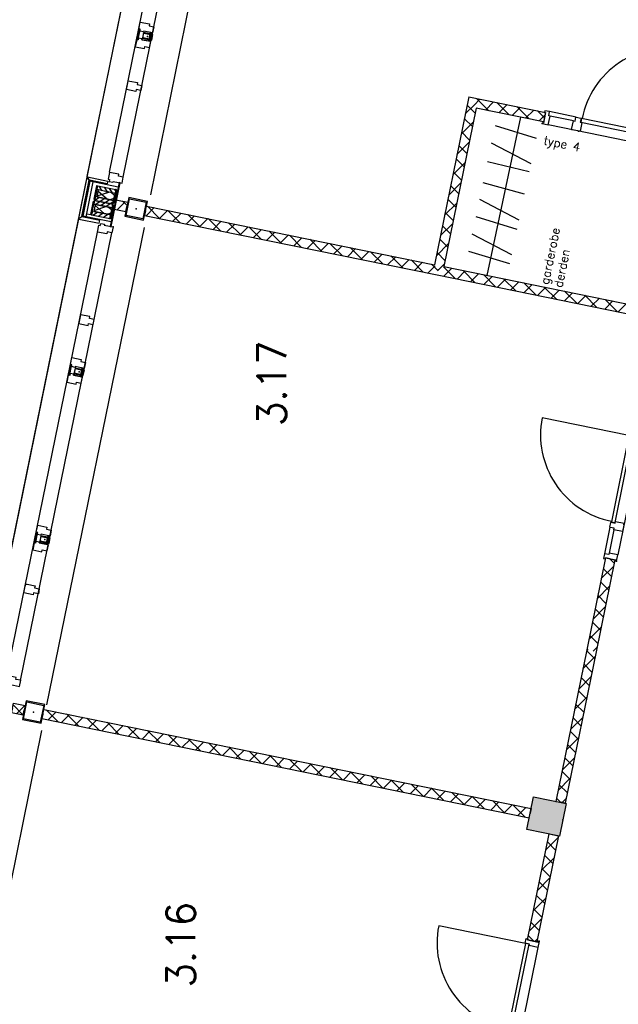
# Model space of a CAD drawing. Extents: x -161991 to 132574, y -998 to 324384.
# Tile 34 of 50: x 29278 to 35569, y 79985 to 90338. Entities that reach past the tile are written whole.
import ezdxf

# ---------------------------------------------------------------- set-up
doc = ezdxf.new("R2010")
doc.units = 0
doc.header["$LTSCALE"] = 50
doc.header["$MEASUREMENT"] = 0
doc.header["$PDSIZE"] = -1
doc.layers.get('0').update_dxf_attribs({"linetype": 'CONTINUOUS'})
for name, color, linetype in [('_INTERIEUR', 7, 'CONTINUOUS'), ('A--01A1_ACEER', 1, 'CONTINUOUS'), ('A--A21--_F-23-', 10, 'CONTINUOUS'), ('A--A22--_F123-', 9, 'CONTINUOUS'), ('A--A25--_F-2--', 9, 'CONTINUOUS'), ('A--A28--_F-2--', 7, 'CONTINUOUS'), ('A--A28--_F12--', 7, 'CONTINUOUS'), ('A--A42--_F-23-', 9, 'CONTINUOUS'), ('A--L21--', 3, 'CONTINUOUS'), ('A--L21A2_BUITENWAND', 2, 'CONTINUOUS'), ('A--L21D2_BUITENWAND', 2, 'CONTINUOUS'), ('A--L22--_F-2--', 7, 'CONTINUOUS'), ('A--L22A2_BINNENWAND', 2, 'CONTINUOUS'), ('A--L25--', 7, 'CONTINUOUS'), ('A--L25--_F-23-', 7, 'CONTINUOUS'), ('A--L28--', 7, 'CONTINUOUS'), ('A--L28--_F-2--', 7, 'CONTINUOUS'), ('A--L28--_F12--', 7, 'CONTINUOUS'), ('A--L31--', 2, 'CONTINUOUS'), ('A--L31A1_BUITENKOZIJN', 1, 'CONTINUOUS'), ('A--L32--', 7, 'CONTINUOUS'), ('A--L32--_F123-', 1, 'CONTINUOUS'), ('A--L32--_F123-DRAAIR', 7, 'CONTINUOUS'), ('A--L42--', 7, 'CONTINUOUS'), ('A--L42--_F-23-', 7, 'CONTINUOUS'), ('A--T$1A-_F123NR', 4, 'CONTINUOUS'), ('TEKST_KOZIJNMERK', 2, 'CONTINUOUS'), ('X--LR---_CP', 7, 'CONTINUOUS')]:
    doc.layers.add(name, color=color, linetype=linetype)
doc.layers.add('bruto vloeroppervlak', color=3, linetype='CONTINUOUS', plot=False)
doc.styles.add('ALFA-0_25', font='ROMANS')
doc.styles.add('HIEMSTRA', font='romans.shx')
pattern_1 = [(45, (-34035.8, -89467.02), (-84.85281, 84.85281), []), (135, (-34035.8, -89467.02), (-84.85281, -84.85281), [])]
pattern_2 = [(45, (0, 0), (-84.85, 84.85), []), (135, (0, 0), (-84.85, -84.85), [])]
pattern_3 = [(45, (0, 0), (-28.284, 28.284), [])]

# ---------------------------------------------------------------- blocks, each defined once
blk = doc.blocks.new('*U44')
at = {"layer": 'A--A22--_F123-', "linetype": 'Continuous'}
h = blk.add_hatch(dxfattribs=at)
h.set_pattern_fill('ALFAKRS', color=256, scale=120, style=0)
h.set_pattern_definition([(45, (-29522.37, -83037.94), (-84.85281, 84.85281), []), (135, (-29522.37, -83037.94), (-84.85281, -84.85281), [])])
h.paths.add_polyline_path([(0, 0), (10, 49), (5130, -994), (5120, -1043), (5110, -1092), (-10, -49)])
at = {"layer": 'A--L22--_F-2--', "color": 2, "linetype": 'Continuous'}
for points in [[(0, 0), (-10, -49), (5110, -1092), (5120, -1043)], [(0, 0), (10, 49), (5130, -994), (5120, -1043)]]:
    blk.add_lwpolyline(points, dxfattribs=at)
blk = doc.blocks.new('*U45')
at = {"layer": 'A--A22--_F123-'}
h = blk.add_hatch(dxfattribs=at)
h.set_pattern_fill('ALFAKRS', color=256, scale=120, style=0, pattern_type=2)
h.set_pattern_definition([(45, (-34891.59, -81766.18), (-84.85281, 84.85281), []), (135, (-34891.59, -81766.18), (-84.85281, -84.85281), [])])
h.paths.add_polyline_path([(0, 0), (49, -10), (-178, -1124), (-227, -1114), (-276, -1104), (-49, 10)])
at = {"layer": 'A--L22--_F-2--', "color": 2, "linetype": 'Continuous'}
for points in [[(-227, -1114), (-276, -1104), (-49, 10), (0, 0)], [(0, 0), (49, -10), (-178, -1124), (-227, -1114)]]:
    blk.add_lwpolyline(points, dxfattribs=at)
blk = doc.blocks.new('*U41')
at = {"layer": 'A--A22--_F123-'}
h = blk.add_hatch(dxfattribs=at)
h.set_pattern_fill('ALFAKRS', color=256, scale=120, style=0)
h.set_pattern_definition([(45, (-33676.51, -87703.24), (-84.85281, 84.85281), []), (135, (-33676.51, -87703.24), (-84.85281, -84.85281), [])])
h.paths.add_polyline_path([(0, 0), (59, 39), (2387, -435), (2328, -474), (2269, -513), (-10, -49)])
at = {"layer": 'A--L22--_F-2--', "color": 2, "linetype": 'Continuous'}
for points in [[(59, 39), (59, 39), (2387, -435), (2387, -435)], [(-10, -49), (-10, -49), (2269, -513), (2269, -513)]]:
    blk.add_lwpolyline(points, dxfattribs=at)
blk = doc.blocks.new('*U43')
at = {"layer": 'A--A22--_F123-'}
h = blk.add_hatch(dxfattribs=at)
h.set_pattern_fill('ALFAKRS', color=256, scale=120, style=0)
h.set_pattern_definition([(45, (-35483.22, -84670.59), (-84.85281, 84.85281), []), (135, (-35483.22, -84670.59), (-84.85281, -84.85281), [])])
h.paths.add_polyline_path([(0, 0), (49, -10), (-148, -979), (-197, -969), (-246, -959), (-49, 10)])
at = {"layer": 'A--L22--_F-2--', "color": 2, "linetype": 'Continuous'}
for points in [[(0, 0), (-49, 10), (-246, -959), (-246, -959)], [(0, 0), (49, -10), (-148, -979), (-148, -979)]]:
    blk.add_lwpolyline(points, dxfattribs=at)
blk = doc.blocks.new('*U55')
at = {"layer": 'A--A22--_F123-'}
h = blk.add_hatch(dxfattribs=at)
h.set_pattern_fill('ALFAKRS', color=256, scale=120, style=0, pattern_type=2)
h.set_pattern_definition(pattern_1)
h.paths.add_polyline_path([(0, 0), (-39, 59), (768, -105), (758, -154), (748, -203), (39, -59)])
at = {"layer": 'A--L22--_F-2--', "color": 2, "linetype": 'Continuous'}
for points in [[(-39, 59), (-39, 59), (768, -105), (758, -154)], [(758, -154), (748, -203), (39, -59), (39, -59)]]:
    blk.add_lwpolyline(points, dxfattribs=at)
blk = doc.blocks.new('*U59')
at = {"layer": 'A--A22--_F123-', "linetype": 'Continuous'}
h = blk.add_hatch(dxfattribs=at)
h.set_pattern_fill('ALFAKRS', color=256, scale=120, style=0)
h.set_pattern_definition([(45, (-30600.34, -88329.86), (-84.85281, 84.85281), []), (135, (-30600.34, -88329.86), (-84.85281, -84.85281), [])])
h.paths.add_polyline_path([(0, 0), (10, 49), (3037, -568), (3076, -627), (3066, -676), (-10, -49)])
at = {"layer": 'A--L22--_F-2--', "color": 2, "linetype": 'Continuous'}
for points in [[(0, 0), (-10, -49), (3066, -676), (3066, -676)], [(0, 0), (10, 49), (3037, -568), (3037, -568)]]:
    blk.add_lwpolyline(points, dxfattribs=at)
blk = doc.blocks.new('*U69')
at = {"layer": 'A--A22--_F123-'}
h = blk.add_hatch(dxfattribs=at)
h.set_pattern_fill('ALFAKRS', color=256, scale=120, style=0)
h.set_pattern_definition([(45, (-35285.81, -83701.49), (-84.85281, 84.85281), []), (135, (-35285.81, -83701.49), (-84.85281, -84.85281), [])])
h.paths.add_polyline_path([(0, 0), (49, -10), (-275, -1602), (-324, -1592), (-373, -1582), (-49, 10)])
at = {"layer": 'A--L22--_F-2--', "color": 2, "linetype": 'Continuous'}
for points in [[(-49, 10), (-49, 10), (-373, -1582), (-324, -1592)], [(49, -10), (49, -10), (-275, -1602), (-324, -1592)]]:
    blk.add_lwpolyline(points, dxfattribs=at)
blk = doc.blocks.new('*U103')
at = {"layer": 'A--A22--_F123-'}
h = blk.add_hatch(dxfattribs=at)
h.set_pattern_fill('ALFAKRS', color=256, scale=120, style=0)
h.set_pattern_definition(pattern_1)
h.paths.add_polyline_path([(0, 0), (39, -59), (-300, -1725), (-359, -1764), (-398, -1705), (-39, 59)])
at = {"layer": 'A--L22--_F-2--', "color": 2, "linetype": 'Continuous'}
for points in [[(-39, 59), (-39, 59), (-398, -1705), (-398, -1705)], [(39, -59), (39, -59), (-300, -1725), (-300, -1725)]]:
    blk.add_lwpolyline(points, dxfattribs=at)
blk = doc.blocks.new('Q020593-')
at = {"layer": 'A--A28--_F-2--', "color": 3, "linetype": 'Continuous'}
for points in [[(-90, 90), (-100, -100), (-100, 100)], [(-90, 90), (-100, 100), (100, 100)], [(-90, 90), (-90, -90), (-100, -100)], [(100, 100), (90, 90), (-90, 90)], [(100, 100), (100, -100), (90, 90)], [(100, -100), (90, -90), (90, 90)], [(100, -100), (-100, -100), (-90, -90)], [(100, -100), (-90, -90), (90, -90)]]:
    blk.add_solid(points, dxfattribs=at)
at = {"layer": 'A--L28--_F-2--', "color": 3, "linetype": 'Continuous'}
blk.add_lwpolyline([(-100, -100), (-90, -90), (-90, 90), (90, 90), (90, -90), (-90, -90), (-100, -100), (100, -100), (100, 100), (-100, 100)], close=True, dxfattribs=at)
at = {"layer": 'X--LR---_CP', "color": 4, "linetype": 'Continuous'}
for p in [(-100, 0), (0, 0), (100, 0)]:
    blk.add_point(p, dxfattribs=at)
blk = doc.blocks.new('Q020437-')
at = {"layer": 'A--A28--_F12--', "color": 8}
for points in [[(-175, -175), (-175, 175), (175, 175)], [(-175, -175), (175, 175), (175, -175)]]:
    blk.add_solid(points, dxfattribs=at)
at = {"layer": 'A--L28--_F12--', "color": 3, "linetype": 'Continuous'}
blk.add_lwpolyline([(-175, -175), (-175, 175), (175, 175), (175, -175)], close=True, dxfattribs=at)
at = {"layer": 'X--LR---_CP'}
for p in [(-175, 0), (-175, 0), (175, 0)]:
    blk.add_point(p, dxfattribs=at)
blk = doc.blocks.new('MERK_A3')
at = {"layer": 'A--01A1_ACEER'}
blk.add_line((227, 1598), (297, 1584), dxfattribs=at)
at = {"layer": 'A--L31--', "color": 2, "linetype": 'Continuous'}
for p, q in [((518, 3281), (537, 3373)), ((548, 3370), (530, 3278)), ((537, 3373), (548, 3370)), ((586, 3362), (656, 3347)), ((638, 3257), (656, 3347)), ((671, 3344), (652, 3254)), ((656, 3347), (671, 3344)), ((530, 3278), (518, 3281)), ((652, 3254), (638, 3257)), ((159, 1517), (177, 1609)), ((189, 1607), (170, 1514)), ((177, 1609), (189, 1607)), ((278, 1493), (297, 1584)), ((311, 1581), (293, 1490)), ((297, 1584), (311, 1581)), ((170, 1514), (159, 1517)), ((293, 1490), (278, 1493))]:
    blk.add_line(p, q, dxfattribs=at)
for points in [[(984, 4832), (971, 4768), (921, 4778), (917, 4758), (820, 4778), (835, 4849), (849, 4846), (854, 4868), (892, 4860), (890, 4851)], [(775, 3806), (786, 3857), (736, 3868), (740, 3888), (643, 3908), (628, 3837), (624, 3815), (639, 3812), (721, 3795), (725, 3816)], [(551, 3457), (648, 3437), (643, 3416), (693, 3406), (681, 3342), (586, 3362), (585, 3353), (546, 3361), (550, 3380), (536, 3383)], [(498, 3198), (595, 3178), (599, 3199), (649, 3189), (662, 3252), (568, 3271), (570, 3280), (532, 3288), (528, 3268), (513, 3271)], [(191, 1693), (288, 1673), (284, 1653), (334, 1642), (321, 1579), (227, 1598), (225, 1589), (187, 1597), (191, 1616), (176, 1619)], [(139, 1434), (236, 1414), (240, 1435), (290, 1425), (303, 1488), (209, 1508), (211, 1516), (172, 1524), (168, 1505), (154, 1508)], [(209, 1026), (198, 975), (148, 985), (144, 964), (47, 984), (62, 1055), (66, 1077), (81, 1074), (163, 1057), (159, 1037)], [(0, 0), (13, 64), (-37, 74), (-33, 94), (-130, 114), (-144, 43), (-130, 40), (-134, 18), (-96, 10), (-94, 19)]]:
    blk.add_lwpolyline(points, close=True, dxfattribs=at)
at = {"layer": 'A--L31A1_BUITENKOZIJN'}
for p, q in [((819, 4778), (-130, 114)), ((970, 4769), (13, 64))]:
    blk.add_line(p, q, dxfattribs=at)
at = {"layer": 'X--LR---_CP', "linetype": 'Continuous'}
blk.add_point((0, 0), dxfattribs=at)
blk = doc.blocks.new('*U405')
at = {"layer": 'A--A22--_F123-'}
h = blk.add_hatch(dxfattribs=at)
h.set_pattern_fill('ALFAKRS', color=256, scale=120, style=0, pattern_type=2)
h.set_pattern_definition(pattern_2)
h.paths.add_polyline_path([(0, 0), (10, 49), (134, 24), (124, -25), (114, -74), (-10, -49)])
at = {"layer": 'A--L22--_F-2--', "color": 2, "linetype": 'Continuous'}
for points in [[(0, 0), (-10, -49), (114, -74), (124, -25)], [(0, 0), (10, 49), (134, 24), (124, -25)]]:
    blk.add_lwpolyline(points, dxfattribs=at)
blk = doc.blocks.new('*U410')
at = {"layer": 'A--A22--_F123-'}
h = blk.add_hatch(dxfattribs=at)
h.set_pattern_fill('ALFAKRS', color=256, scale=120, style=0, pattern_type=2)
h.set_pattern_definition(pattern_2)
h.paths.add_polyline_path([(0, 0), (10, 49), (134, 24), (124, -25), (114, -74), (-10, -49)])
at = {"layer": 'A--L22--_F-2--', "color": 2, "linetype": 'Continuous'}
for points in [[(0, 0), (-10, -49), (114, -74), (124, -25)], [(0, 0), (10, 49), (134, 24), (124, -25)]]:
    blk.add_lwpolyline(points, dxfattribs=at)
blk = doc.blocks.new('NH40_196')
at = {"layer": 'A--A25--_F-2--'}
h = blk.add_hatch(dxfattribs=at)
h.set_pattern_fill('ALFALINE', color=256, scale=40, style=0, pattern_type=2)
h.set_pattern_definition([(45, (-6, 0), (-28.284, 28.284), [])])
h.paths.add_polyline_path([(0, 0), (0, 196), (40, 196), (40, 0)])
at = {"layer": 'A--L25--_F-23-', "color": 2, "linetype": 'Continuous'}
blk.add_lwpolyline([(0, 0), (0, 196), (40, 196), (40, 0)], close=True, dxfattribs=at)
at = {"layer": 'X--LR---_CP'}
for p in [(0, 0), (0, 0), (40, 0)]:
    blk.add_point(p, dxfattribs=at)
blk = doc.blocks.new('*U411')
at = {"layer": 'A--A42--_F-23-'}
h = blk.add_hatch(dxfattribs=at)
h.set_pattern_fill('ALFALINE', color=256, scale=40, style=0, pattern_type=2)
h.set_pattern_definition(pattern_3)
h.paths.add_polyline_path([(0, 0), (5, -1), (-24, -143), (-29, -142), (-34, -141), (-5, 1)])
at = {"layer": 'A--L42--_F-23-', "color": 2, "linetype": 'Continuous'}
for points in [[(0, 0), (-5, 1), (-34, -141), (-29, -142)], [(0, 0), (5, -1), (-24, -143), (-29, -142)]]:
    blk.add_lwpolyline(points, dxfattribs=at)
blk = doc.blocks.new('*U412')
at = {"layer": 'A--A42--_F-23-'}
h = blk.add_hatch(dxfattribs=at)
h.set_pattern_fill('ALFALINE', color=256, scale=40, style=0, pattern_type=2)
h.set_pattern_definition(pattern_3)
h.paths.add_polyline_path([(0, 0), (5, -1), (-24, -143), (-29, -142), (-34, -141), (-5, 1)])
at = {"layer": 'A--L42--_F-23-', "color": 2, "linetype": 'Continuous'}
for points in [[(0, 0), (-5, 1), (-34, -141), (-29, -142)], [(0, 0), (5, -1), (-24, -143), (-29, -142)]]:
    blk.add_lwpolyline(points, dxfattribs=at)
blk = doc.blocks.new('*U413')
at = {"layer": 'A--A42--_F-23-'}
h = blk.add_hatch(dxfattribs=at)
h.set_pattern_fill('ALFALINE', color=256, scale=40, style=0, pattern_type=2)
h.set_pattern_definition(pattern_3)
h.paths.add_polyline_path([(0, 0), (-5, 1), (24, 143), (29, 142), (34, 141), (5, -1)])
at = {"layer": 'A--L42--_F-23-', "color": 2, "linetype": 'Continuous'}
for points in [[(0, 0), (-5, 1), (24, 143), (29, 142)], [(0, 0), (5, -1), (34, 141), (29, 142)]]:
    blk.add_lwpolyline(points, dxfattribs=at)
blk = doc.blocks.new('*U414')
at = {"layer": 'A--A42--_F-23-'}
h = blk.add_hatch(dxfattribs=at)
h.set_pattern_fill('ALFALINE', color=256, scale=40, style=0, pattern_type=2)
h.set_pattern_definition(pattern_3)
h.paths.add_polyline_path([(0, 0), (-5, 1), (24, 143), (29, 142), (34, 141), (5, -1)])
at = {"layer": 'A--L42--_F-23-', "color": 2, "linetype": 'Continuous'}
for points in [[(0, 0), (-5, 1), (24, 143), (29, 142)], [(0, 0), (5, -1), (34, 141), (29, 142)]]:
    blk.add_lwpolyline(points, dxfattribs=at)
blk = doc.blocks.new('dr_930type4')
at = {"layer": 'A--L32--_F123-', "color": 1}
for p, q in [((67, 0), (1307, 0)), ((1057, -94), (1307, -94)), ((1038, -139), (1322, -139))]:
    blk.add_line(p, q, dxfattribs=at)
at = {"layer": 'A--L32--_F123-'}
for points in [[(0, -9), (0, 0), (67, 0), (67, -94), (52, -94), (52, -139), (0, -139), (0, -121), (12, -121), (12, -9), (0, -9)], [(969, 0), (1055, 0), (1057, 0), (1057, -94), (1057, -94), (1040, -94), (1040, -137), (1038, -139), (986, -139), (984, -137), (984, -94), (969, -94), (967, -94), (967, 0)], [(1374, -9), (1374, 0), (1307, 0), (1307, -94), (1322, -94), (1322, -139), (1374, -139), (1374, -121), (1362, -121), (1362, -9), (1374, -9)], [(54, -96), (54, -136), (980, -136), (977, -96), (54, -96)]]:
    blk.add_lwpolyline(points, close=True, dxfattribs=at)
blk.add_point((1374, 0), dxfattribs=at)
blk.add_point((1374, 0), dxfattribs=at)
at = {"layer": 'A--L32--_F123-DRAAIR', "color": 1}
blk.add_lwpolyline([(54, -136), (54, -1066, 0.414214), (973, -136)], format="xyb", dxfattribs=at)
at = {"layer": 'X--LR---_CP', "color": 1, "linetype": 'Continuous'}
blk.add_point((0, 0), dxfattribs=at)
at = {"layer": 'X--LR---_CP', "color": 1}
blk.add_point((982, 0), dxfattribs=at)
blk = doc.blocks.new('Q020580-')
at = {"layer": 'A--A28--_F-2--', "color": 3, "linetype": 'Continuous'}
for points in [[(-25, 45), (-30, -50), (-30, 50)], [(-25, 45), (-30, 50), (30, 50)], [(-25, 45), (-25, -45), (-30, -50)], [(30, 50), (25, 45), (-25, 45)], [(30, 50), (30, -50), (25, 45)], [(30, -50), (25, -45), (25, 45)], [(30, -50), (-30, -50), (-25, -45)], [(30, -50), (-25, -45), (25, -45)]]:
    blk.add_solid(points, dxfattribs=at)
at = {"layer": 'A--L28--_F-2--', "color": 3, "linetype": 'Continuous'}
blk.add_lwpolyline([(-30, -50), (-25, -45), (-25, 45), (25, 45), (25, -45), (-25, -45), (-30, -50), (30, -50), (30, 50), (-30, 50)], close=True, dxfattribs=at)
at = {"layer": 'X--LR---_CP', "color": 4, "linetype": 'Continuous'}
for p in [(-30, 0), (0, 0), (30, 0)]:
    blk.add_point(p, dxfattribs=at)

msp = doc.modelspace()

# ---------------------------------------------------------------- hatches: boundary and pattern name
at = {"layer": 'A--A21--_F-23-'}
h = msp.add_hatch(dxfattribs=at)
h.set_pattern_fill('ALFAISO', color=256, scale=80, angle=168.49, style=0, pattern_type=2)
h.set_pattern_definition([(138.49, (119512.03, 176169.85), (-53.02006, -59.907205), []), (198.49, (119512.03, 176169.85), (25.37113, -75.87032), [])])
h.paths.add_polyline_path([(30184.3, 88531.9), (30104, 88548.3), (30089, 88474.8), (30265.4, 88438.9), (30280.3, 88512.4), (30184.3, 88531.9), (30208, 88527.1)])
h = msp.add_hatch(dxfattribs=at)
h.set_pattern_fill('ALFAISO', color=256, scale=80, angle=168.49, style=0, pattern_type=2)
h.set_pattern_definition([(138.49, (119481.1, 176017.96), (-53.02006, -59.907205), []), (198.49, (119481.1, 176017.96), (25.37113, -75.87032), [])])
h.paths.add_polyline_path([(30153.4, 88380), (30073, 88396.4), (30058.1, 88322.9), (30234.4, 88287), (30249.4, 88360.5), (30153.4, 88380), (30177.1, 88375.2)])

# ---------------------------------------------------------------- linework, layer by layer
at = {"layer": '_INTERIEUR'}
for p, q in [((34192, 87649.3), (34545.4, 89312.2)), ((34710.2, 89090), (34277.6, 89220.9)), ((34652.6, 88822.1), (34237.8, 89040.2)), ((34631, 88740.1), (34192.7, 88842.7)), ((34583.1, 88505.1), (34147.7, 88621.8)), ((34527, 88229.6), (34112.2, 88447.7)), ((34507.4, 88133.4), (34074.8, 88264.3)), ((34448.8, 87865.4), (34034, 88083.5)), ((34429.2, 87769.5), (33996.7, 87900.4))]:
    msp.add_line(p, q, dxfattribs=at)
at = {"layer": 'A--L21--'}
for points in [[(29930.4, 88267.2), (30008.2, 88649.4), (29987.9, 88680.1), (29984, 88680.9), (29895.8, 88247.8), (29899.7, 88247)], [(29991.1, 88685.5), (30204.7, 88642), (30198.7, 88612.6), (30010.6, 88651), (29990.3, 88681.6)], [(30184.3, 88531.9), (30104, 88548.3), (30089, 88474.8), (30265.4, 88438.9), (30280.3, 88512.4), (30184.3, 88531.9), (30208, 88527.1)], [(30153.4, 88380), (30073, 88396.4), (30058.1, 88322.9), (30234.4, 88287), (30249.4, 88360.5), (30153.4, 88380), (30177.1, 88375.2)], [(29900.5, 88240.7), (30114.1, 88197.2), (30120.1, 88226.6), (29932, 88264.9), (29901.3, 88244.6)]]:
    msp.add_lwpolyline(points, close=True, dxfattribs=at)
at = {"layer": 'A--L21A2_BUITENWAND', "color": 2, "linetype": 'Continuous'}
for p, q in [((30016.4, 88639.6), (29941.8, 88273.1)), ((30047.8, 88633.2), (29973.1, 88266.7)), ((30314.3, 88578.9), (30016.4, 88639.6)), ((30239.7, 88212.4), (29941.8, 88273.1)), ((29979.5, 88298.1), (30024.6, 88288.9))]:
    msp.add_line(p, q, dxfattribs=at)
msp.add_lwpolyline([(30239.9, 88163.4), (30333.6, 88623.4), (30323.8, 88625.4), (30230.1, 88165.4)], close=True, dxfattribs=at)
at = {"layer": 'A--L21D2_BUITENWAND'}
for p, q in [((30969.3, 93517.6), (29985.4, 88687.8)), ((30969.3, 93517.6), (29985.4, 88687.8)), ((29891.4, 88226.3), (28907.5, 83396.4))]:
    msp.add_line(p, q, dxfattribs=at)
at = {"layer": 'A--L22A2_BINNENWAND'}
for p, q in [((30654.9, 88497.3, -1), (31675, 93518.7)), ((30585, 88154.3, -1), (29559.6, 83133.9)), ((29507.2, 82863, -1), (28481.7, 77842.6))]:
    msp.add_line(p, q, dxfattribs=at)
at = {"layer": 'bruto vloeroppervlak'}
msp.add_lwpolyline([(31595.3, 96600.2), (24417.9, 61366.1), (24443.7, 61328.4), (32782.2, 59629.6), (32820.7, 59654.2), (33773.9, 64337.7), (33771.8, 64347.2), (38858.3, 65471.4), (38858.3, 65980.4), (37015, 65581.3), (37012, 73407.7), (41634.8, 73407.9), (41670.8, 73443.9), (41671.1, 94553.7), (41646.9, 94585.8), (31633.1, 96625.7), (31595.3, 96600.2)], close=True, dxfattribs=at)

# ---------------------------------------------------------------- block references
at = {"xscale": -1, "rotation": 156.9725806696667}
for p in [(31337.9, 93451.2), (30260.1, 88159.9), (29182.2, 82868.6)]:
    msp.add_blockref('MERK_A3', p, dxfattribs=at)
at = {"layer": 'A--L21--', "linetype": 'Continuous'}
for name, p in [('*U103', (34035.8, 89467)), ('*U55', (34035.8, 89467)), ('*U410', (30279.9, 88395.1)), ('*U59', (30600.3, 88329.9)), ('*U41', (33676.5, 87703.2)), ('*U43', (35483.2, 84670.6)), ('*U69', (35285.8, 83701.5)), ('*U405', (29202.1, 83103.8)), ('*U44', (29522.4, 83037.9)), ('*U45', (34891.6, 81766.2))]:
    msp.add_blockref(name, p, dxfattribs=at)
at = {"layer": 'A--L25--', "rotation": 78.48999999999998}
msp.add_blockref('NH40_196', (30280.3, 88512.3), dxfattribs=at)
at = {"layer": 'A--L25--', "xscale": -1, "rotation": 78.48999999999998}
for p in [(30257.4, 88399.7), (30265.4, 88438.9), (30234.4, 88287)]:
    msp.add_blockref('NH40_196', p, dxfattribs=at)
at = {"layer": 'A--L28--', "linetype": 'Continuous'}
for name, p, rotation in [('Q020580-', (30622.1, 90163), 258.486290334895), ('Q020593-', (30502.4, 88349.8), 348.4862903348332), ('Q020580-', (29903.3, 86635.5), 258.486290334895), ('Q020580-', (29543.9, 84871.7), 258.486290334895), ('Q020593-', (29424.5, 83058.4), 348.4862903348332), ('Q020437-', (34813.8, 81960.6), 168.4862903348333)]:
    msp.add_blockref(name, p, dxfattribs=dict(at, rotation=rotation))
at = {"layer": 'A--L32--', "linetype": 'Continuous'}
for p, rotation in [((36114.2, 88971.2), 168.4862903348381), ((35824.6, 85991), 258.4862903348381), ((34736.7, 80650), 258.4862903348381)]:
    msp.add_blockref('dr_930type4', p, dxfattribs=dict(at, rotation=rotation))
at = {"layer": 'A--L42--'}
for name, p in [('*U412', (30091.4, 88591.6)), ('*U411', (30293.2, 88550.5)), ('*U413', (30029.5, 88287.9)), ('*U414', (30231.4, 88246.8))]:
    msp.add_blockref(name, p, dxfattribs=at)

# ---------------------------------------------------------------- texts
at = {"layer": 'A--T$1A-_F123NR', "style": 'ALFA-0_25'}
for s, p in [('3.17', (32077, 86065.9)), ('3.16', (31121.8, 80161.8))]:
    msp.add_text(s, height=300, rotation=90, dxfattribs=at).set_placement(p)
at = {"layer": 'TEKST_KOZIJNMERK', "style": 'HIEMSTRA'}
for s, rotation, p in [('type 4', 348.486, (34777.9, 89029.1)), ('garderobe ', 78.486, (34835, 87547.6)), ('derden', 78.486, (34979, 87514.8))]:
    msp.add_text(s, height=90, rotation=rotation, dxfattribs=at).set_placement(p)

doc.saveas('drawing.dxf')
